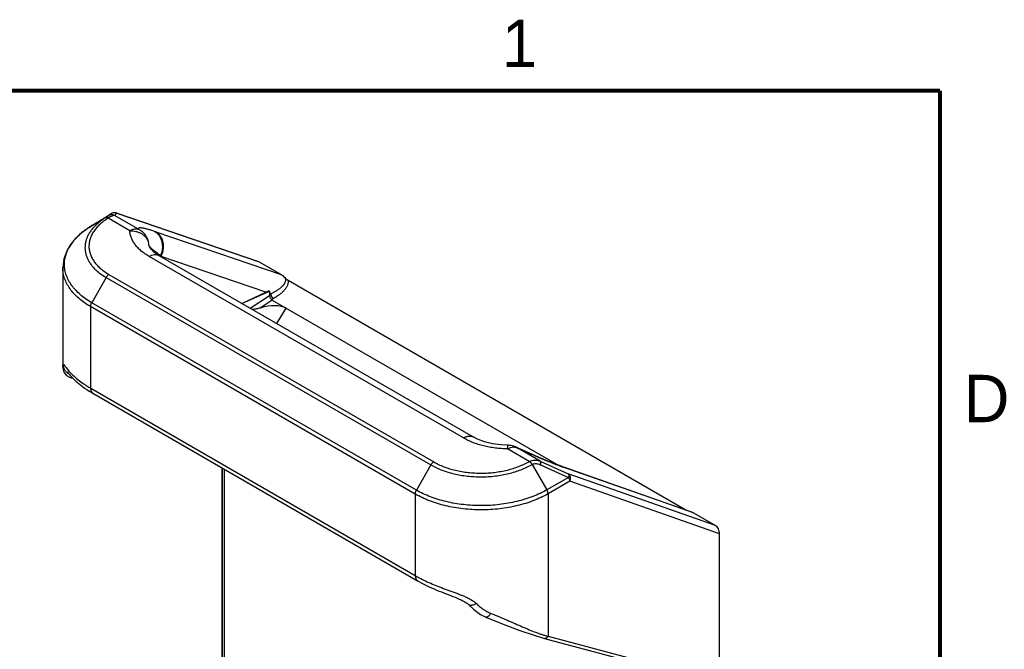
# Model space of a CAD drawing. Header units: inches. Extents: x 0 to 22, y 0 to 17.
# Tile 26 of 26: x 16.6 to 21.8, y 13.6 to 16.9. Entities that reach past the tile are written whole.
import ezdxf

# ---------------------------------------------------------------- set-up
doc = ezdxf.new("R2010")
doc.units = ezdxf.units.IN
doc.header["$LTSCALE"] = 1.21
doc.header["$MEASUREMENT"] = 0
doc.layers.get('0').update_dxf_attribs({"linetype": 'CONTINUOUS'})
doc.styles.add('TEXTSTYLE_2', font='txt')

msp = doc.modelspace()

# ---------------------------------------------------------------- linework, layer by layer
at = {"color": 7, "linetype": 'CONTINUOUS'}
for p, q in [((17.0155, 15.7837), (17.1256, 15.8518)), ((17.093, 15.8285), (17.0155, 15.7837)), ((17.093, 15.8285), (17.0924, 15.8281)), ((17.2225, 15.7604), (17.1076, 15.8267)), ((17.1256, 15.8518), (17.1123, 15.8408)), ((17.1254, 15.8517), (17.1256, 15.8518)), ((17.1544, 15.8529), (17.1411, 15.8419)), ((17.2679, 15.7687), (17.1411, 15.8419)), ((17.1508, 15.8545), (17.902, 15.5975)), ((17.1544, 15.8529), (17.1509, 15.8545)), ((17.1544, 15.8529), (17.9053, 15.5959)), ((17.0153, 15.7836), (17.0155, 15.7837)), ((17.3607, 15.755), (17.3537, 15.7573)), ((17.3607, 15.755), (18.0214, 15.5289)), ((17.3192, 15.7091), (17.3192, 15.7091)), ((17.3234, 15.6867), (17.3234, 15.6866)), ((17.3268, 15.6762), (17.3257, 15.6775)), ((18.984, 14.6666), (17.3247, 15.6246)), ((17.3759, 15.6303), (19.0352, 14.6722)), ((17.3833, 15.626), (17.3837, 15.627)), ((17.3835, 15.6259), (17.3839, 15.6269)), ((17.3884, 15.6257), (17.3859, 15.6292)), ((17.3884, 15.6256), (17.3879, 15.6234)), ((17.3884, 15.6256), (17.3879, 15.6234)), ((17.9408, 15.4366), (17.3884, 15.6256)), ((17.902, 15.5975), (17.9053, 15.5959)), ((17.9053, 15.5959), (18.0214, 15.5289)), ((16.869, 15.5659), (16.869, 15.0416)), ((17.0977, 15.5144), (17.0215, 15.3809)), ((17.0977, 15.5144), (18.8123, 14.5245)), ((17.1125, 15.5303), (18.827, 14.5403)), ((18.058, 15.4996), (20.1577, 14.2873)), ((17.8308, 15.3844), (17.9603, 15.4412)), ((17.9603, 15.4412), (17.9554, 15.444)), ((17.9603, 15.4412), (17.9603, 15.4187)), ((17.8148, 15.3769), (17.9408, 15.4366)), ((17.8583, 15.3517), (17.9603, 15.4187)), ((17.9744, 15.3942), (17.9114, 15.3528)), ((17.9672, 15.4276), (17.9603, 15.4299)), ((17.9672, 15.4276), (17.9603, 15.4237)), ((17.9811, 15.4029), (17.97, 15.3968)), ((17.9744, 15.3942), (19.4784, 14.5258)), ((17.0154, 15.3602), (17.0154, 14.9298)), ((18.73, 14.3703), (17.0154, 15.3602)), ((18.7361, 14.3909), (17.0215, 15.3809)), ((17.999, 15.2705), (18.0476, 15.3519)), ((16.869, 15.0416), (16.869, 15.0416)), ((17.0154, 14.9298), (17.0161, 14.9294)), ((17.0161, 14.9294), (18.73, 13.9398)), ((17.0212, 14.9062), (17.0279, 14.9023)), ((17.0279, 14.9023), (18.742, 13.9126)), ((19.2168, 14.6089), (19.2179, 14.6213)), ((19.3317, 14.5425), (19.2168, 14.6089)), ((19.3164, 14.5929), (19.2604, 14.6185)), ((19.2604, 14.6185), (19.2604, 14.6185)), ((19.2622, 14.6172), (19.2604, 14.6185)), ((19.389, 14.544), (19.2622, 14.6172)), ((17.7102, 12.5877), (17.7102, 14.5083)), ((17.7116, 12.4989), (17.7116, 14.5075)), ((18.8123, 14.5245), (18.7361, 14.3909)), ((19.3471, 14.527), (19.4246, 14.3927)), ((19.389, 14.544), (19.5374, 14.477)), ((19.3903, 14.5256), (19.5387, 14.4586)), ((19.4964, 14.519), (19.448, 14.5373)), ((19.4966, 14.5189), (19.5029, 14.5167)), ((19.5029, 14.5167), (19.5029, 14.5167)), ((19.5029, 14.5167), (20.1882, 14.2766)), ((19.5029, 14.5167), (19.514, 14.5116)), ((20.1989, 14.2716), (19.514, 14.5116)), ((17.7233, 12.4827), (17.7233, 14.5008)), ((19.5387, 14.4586), (19.4246, 14.3927)), ((20.315, 14.2046), (19.5374, 14.477)), ((19.545, 14.4377), (19.4309, 14.3718)), ((20.3364, 14.1605), (19.545, 14.4377)), ((18.73, 14.3703), (18.73, 13.9398)), ((19.4309, 14.3718), (19.4309, 13.6197)), ((20.1882, 14.2766), (20.1989, 14.2716)), ((20.1989, 14.2716), (20.315, 14.2046)), ((20.3364, 12.1715), (20.3364, 14.1605)), ((18.742, 13.9126), (18.742, 13.9126)), ((19.0116, 13.7867), (19.0116, 13.7867)), ((19.1021, 13.7207), (19.1021, 13.7207)), ((19.4309, 13.6197), (20.0761, 13.4469)), ((19.4118, 13.6087), (20.057, 13.4359))]:
    msp.add_line(p, q, dxfattribs=at)
at = {"color": 7, "linetype": 'CONTINUOUS', "const_width": 0.02}
for points in [[(21.5, 16.5), (0.5, 16.5)], [(21.5, 0.5), (21.5, 16.5)]]:
    msp.add_lwpolyline(points, dxfattribs=at)
at = {"color": 7, "linetype": 'CONTINUOUS'}
for points in [[(17.0153, 15.7836), (16.9684, 15.7504), (16.925, 15.7078), (16.8935, 15.6614), (16.8748, 15.6127), (16.869, 15.5657)], [(17.3759, 15.6303), (17.3519, 15.6466), (17.3352, 15.6628), (17.326, 15.6772), (17.3234, 15.6866)], [(16.869, 15.0416), (16.8691, 15.0377), (16.8701, 15.0289), (16.873, 15.0186), (16.8788, 15.0076)], [(16.8788, 15.0076), (16.888, 14.9971), (16.9005, 14.9889), (16.9132, 14.9847)], [(16.8927, 15.0154), (16.8928, 15.0153), (16.8941, 15.0138)], [(16.8941, 15.0138), (16.8997, 15.0071), (16.9037, 15.0024), (16.9082, 14.9972), (16.9132, 14.9917), (16.9187, 14.9858), (16.9247, 14.9797), (16.9313, 14.9733), (16.9384, 14.9666), (16.9462, 14.9598), (16.9546, 14.9527), (16.9637, 14.9453), (16.9735, 14.9378), (16.9842, 14.9301), (16.9956, 14.9223), (17.008, 14.9143), (17.0212, 14.9062)], [(16.9132, 14.9847), (16.9147, 14.9844), (16.9217, 14.9828)], [(19.2195, 14.6279), (19.1825, 14.6299), (19.1366, 14.6364), (19.0948, 14.6468), (19.0586, 14.6603), (19.0352, 14.6722)], [(19.448, 14.5373), (19.3841, 14.5635), (19.3164, 14.5929)], [(18.742, 13.9126), (18.7478, 13.9093), (18.7616, 13.9017), (18.7754, 13.8945), (18.789, 13.8877), (18.8026, 13.8813), (18.816, 13.8752), (18.8293, 13.8694), (18.8424, 13.8638), (18.8553, 13.8585), (18.868, 13.8534), (18.8805, 13.8485), (18.8929, 13.8437), (18.9169, 13.8344)], [(18.9169, 13.8344), (18.9285, 13.8299), (18.9398, 13.8254), (18.9509, 13.8209), (18.9616, 13.8163), (18.9719, 13.8117), (18.9817, 13.8069), (18.9908, 13.8019), (18.9989, 13.7969), (19.0057, 13.792), (19.0106, 13.7876), (19.0116, 13.7867)], [(19.0116, 13.7867), (19.0387, 13.7605), (19.0748, 13.7345), (19.1021, 13.7207)], [(19.1021, 13.7207), (19.1936, 13.6838), (19.2822, 13.6505), (19.3573, 13.6248), (19.4118, 13.6087)]]:
    msp.add_lwpolyline(points, dxfattribs=at)
for centre, radius, start, end in [((17.1413, 15.8259), 0.0302, 107.6563, 121.6787), ((17.141, 15.8262), 0.0298, 104.6932, 121.0393), ((17.1412, 15.8262), 0.0299, 85.533, 107.6105), ((17.141, 15.8264), 0.0297, 101.8528, 104.7261), ((17.141, 15.8263), 0.0298, 92.081, 101.8319), ((17.141, 15.8263), 0.0298, 82.578, 92.0883), ((17.1411, 15.8259), 0.0302, 71.1854, 85.4833), ((17.141, 15.8259), 0.0302, 63.5053, 82.5487), ((17.2203, 15.6427), 0.2158, 121.2391, 121.4977), ((17.2236, 15.6794), 0.1001, 11.8758, 17.229), ((17.2573, 15.6818), 0.0664, 4.1706, 18.5975), ((17.2236, 15.6794), 0.1001, 4.0877, 11.8697), ((18.3124, 16.9086), 1.5795, 233.3975, 233.7653), ((18.3963, 17.0232), 1.7215, 233.766, 234.0285), ((18.0155, 15.325), 0.7002, 154.1825, 154.4509), ((18.3426, 15.2229), 1.0394, 156.9895, 157.1384), ((17.3362, 15.5786), 0.071, 45.4813, 46.3419), ((16.9301, 15.0594), 0.0616, 235.5926, 241.3277), ((17.0386, 14.9193), 0.0201, 237.9995, 239.9761), ((19.2508, 14.5842), 0.0349, 70.9058, 74.1551), ((19.3632, 14.4884), 0.0626, 119.3257, 120.2311), ((19.3677, 14.4898), 0.0424, 118.9372, 119.9123), ((20.0781, 16.0951), 1.6811, 249.7685, 249.9853), ((19.4763, 14.4626), 0.0598, 63.8233, 69.6798), ((19.4765, 14.4631), 0.0593, 59.4197, 63.8211), ((20.0489, 16.0151), 1.5959, 249.9867, 250.1377), ((19.6751, 14.9692), 0.4852, 249.6974, 250.161), ((19.6525, 14.9067), 0.4188, 250.1634, 250.6822), ((19.0552, 14.5029), 0.6503, 239.9944, 242.0358)]:
    msp.add_arc(centre, radius, start, end, dxfattribs=at)
for centre, major_axis, ratio, start_param, end_param in [((17.8687, 15.4768), (0.146, 0.0404), 0.415099, -1.172126, -1.054118), ((17.9744, 15.4106), (-0.01, 0.0174), 0.578203, 0.789781, 2.359057), ((17.9079, 15.2588), (0.1617, 0.0697), 0.495466, 0.35354, 1.339039), ((20.3152, 14.1731), (-0.0113, 0.0332), 0.539502, -2.134518, -0.552819)]:
    msp.add_ellipse(centre, major_axis=major_axis, ratio=ratio, start_param=start_param, end_param=end_param, dxfattribs=at)
for points, knots in [([(17.1076, 15.8267), (17.0997, 15.8218), (17.0847, 15.8116), (17.0644, 15.7948), (17.0468, 15.7768), (17.0322, 15.758), (17.0208, 15.7383), (17.0126, 15.7182), (17.0078, 15.6976), (17.0064, 15.6769), (17.0085, 15.6562), (17.0139, 15.6358), (17.0228, 15.6159), (17.0349, 15.5966), (17.0501, 15.5782), (17.0682, 15.5609), (17.0891, 15.5446), (17.1044, 15.5349), (17.1125, 15.5303)], [0, 0, 0, 0, 0.073686, 0.143655, 0.209986, 0.272871, 0.332661, 0.389909, 0.445346, 0.499837, 0.554334, 0.609787, 0.667065, 0.726895, 0.789826, 0.85621, 0.926241, 1, 1, 1, 1]), ([(17.0924, 15.8281), (17.0858, 15.824), (17.0732, 15.8156), (17.0501, 15.7976), (17.0347, 15.7825), (17.0258, 15.7718)], [0, 0, 0, 0, 0.265716, 0.520935, 1, 1, 1, 1]), ([(17.1076, 15.8267), (17.1063, 15.8274), (17.1036, 15.8287), (17.0995, 15.8296), (17.0957, 15.8295), (17.0934, 15.8287), (17.0924, 15.8281)], [0, 0, 0, 0, 0.290064, 0.549927, 0.783245, 1, 1, 1, 1]), ([(17.1123, 15.8408), (17.1121, 15.8406), (17.1115, 15.8402), (17.1103, 15.8394), (17.1087, 15.8383), (17.1065, 15.8369), (17.1039, 15.8352), (17.0993, 15.8324), (17.0957, 15.8301), (17.093, 15.8285)], [0, 0, 0, 0, 0.038338, 0.099271, 0.18433, 0.294903, 0.431913, 0.595704, 1, 1, 1, 1]), ([(17.1084, 15.8272), (17.1071, 15.8279), (17.1044, 15.8291), (17.1003, 15.8301), (17.0964, 15.8299), (17.0941, 15.829), (17.093, 15.8285)], [0, 0, 0, 0, 0.288224, 0.547551, 0.781612, 1, 1, 1, 1]), ([(17.1411, 15.8419), (17.1404, 15.8419), (17.1387, 15.8418), (17.136, 15.8411), (17.1327, 15.84), (17.1289, 15.8383), (17.1245, 15.8363), (17.1176, 15.8326), (17.1122, 15.8295), (17.1084, 15.8272)], [0, 0, 0, 0, 0.059046, 0.135725, 0.231364, 0.346673, 0.481794, 0.636405, 1, 1, 1, 1]), ([(17.1411, 15.8419), (17.1388, 15.843), (17.134, 15.8447), (17.1265, 15.8454), (17.119, 15.8442), (17.1144, 15.8421), (17.1123, 15.8408)], [0, 0, 0, 0, 0.250312, 0.500552, 0.750497, 1, 1, 1, 1]), ([(17.0215, 15.3809), (17.0106, 15.3872), (16.9897, 15.4005), (16.9611, 15.4226), (16.9402, 15.4426), (16.9256, 15.4593), (16.9127, 15.476), (16.8992, 15.4975), (16.8871, 15.5246), (16.8797, 15.5524), (16.8769, 15.5805), (16.8788, 15.6087), (16.8855, 15.6366), (16.8967, 15.664), (16.9096, 15.6859), (16.922, 15.7029), (16.9361, 15.72), (16.9564, 15.7405), (16.9843, 15.7634), (17.0048, 15.7771), (17.0155, 15.7837)], [0, 0, 0, 0, 0.073882, 0.144081, 0.210568, 0.24249, 0.273573, 0.333405, 0.390648, 0.446027, 0.500424, 0.554802, 0.610127, 0.667284, 0.726996, 0.758007, 0.789854, 0.856208, 0.926298, 1, 1, 1, 1]), ([(17.0258, 15.7718), (17.0215, 15.7666), (17.0135, 15.7562), (17.0034, 15.7396), (16.9955, 15.7226), (16.9899, 15.7053), (16.9866, 15.6879), (16.9856, 15.6703), (16.987, 15.6528), (16.9907, 15.6354), (16.9967, 15.6182), (17.0049, 15.6015), (17.0154, 15.5852), (17.028, 15.5695), (17.0426, 15.5544), (17.0652, 15.5349), (17.0843, 15.5222), (17.0977, 15.5144)], [0, 0, 0, 0, 0.064534, 0.126488, 0.186212, 0.244153, 0.300844, 0.356881, 0.4129, 0.469537, 0.527393, 0.587007, 0.64883, 0.713216, 0.780416, 0.850579, 1, 1, 1, 1]), ([(17.2225, 15.7604), (17.2264, 15.7627), (17.2341, 15.7666), (17.2443, 15.7697), (17.2521, 15.7707), (17.2576, 15.7708), (17.2629, 15.7702), (17.2663, 15.7693), (17.2679, 15.7687)], [0, 0, 0, 0, 0.286079, 0.545905, 0.66661, 0.781928, 0.892719, 1, 1, 1, 1]), ([(17.2225, 15.7604), (17.2279, 15.7606), (17.2388, 15.7602), (17.2549, 15.7575), (17.27, 15.7527), (17.284, 15.7459), (17.2963, 15.7374), (17.3067, 15.7272), (17.3149, 15.7157), (17.3187, 15.7072), (17.3201, 15.7029)], [0, 0, 0, 0, 0.135596, 0.26978, 0.401157, 0.528961, 0.652666, 0.772106, 0.887589, 1, 1, 1, 1]), ([(17.3247, 15.6246), (17.3172, 15.6289), (17.3029, 15.638), (17.2832, 15.653), (17.2661, 15.6691), (17.2515, 15.6861), (17.2397, 15.7038), (17.2308, 15.7222), (17.2249, 15.7411), (17.2229, 15.754), (17.2225, 15.7604)], [0, 0, 0, 0, 0.146695, 0.286488, 0.419227, 0.545263, 0.665267, 0.780209, 0.891324, 1, 1, 1, 1]), ([(17.3537, 15.7573), (17.3471, 15.7595), (17.3347, 15.7634), (17.3196, 15.7678), (17.3087, 15.7706), (17.3015, 15.7723), (17.2948, 15.7736), (17.2889, 15.7746), (17.2836, 15.7753), (17.279, 15.7756), (17.2757, 15.7755), (17.2734, 15.7752), (17.2719, 15.7749), (17.2707, 15.7745), (17.2696, 15.774), (17.2688, 15.7734), (17.2681, 15.7727), (17.2677, 15.7718), (17.2675, 15.7709), (17.2676, 15.7698), (17.2678, 15.7691), (17.2679, 15.7687)], [0, 0, 0, 0, 0.224167, 0.420727, 0.508375, 0.588731, 0.661566, 0.726702, 0.783992, 0.833312, 0.874643, 0.89237, 0.908205, 0.922255, 0.934696, 0.945809, 0.956019, 0.965902, 0.976122, 0.987315, 1, 1, 1, 1]), ([(17.3192, 15.7091), (17.3172, 15.7155), (17.3119, 15.728), (17.3022, 15.7419), (17.2929, 15.7516), (17.2826, 15.7604), (17.2739, 15.7658), (17.2679, 15.7687)], [0, 0, 0, 0, 0.249592, 0.499237, 0.624387, 0.74971, 1, 1, 1, 1]), ([(17.3859, 15.6292), (17.3885, 15.635), (17.3929, 15.6471), (17.3963, 15.6658), (17.3966, 15.6847), (17.3938, 15.703), (17.3888, 15.7173), (17.3833, 15.7278), (17.3786, 15.7351), (17.3732, 15.7417), (17.3672, 15.7477), (17.3608, 15.7529), (17.3561, 15.7559), (17.3538, 15.7573)], [0, 0, 0, 0, 0.132438, 0.264607, 0.39509, 0.522928, 0.647363, 0.708268, 0.768273, 0.827474, 0.885988, 0.943644, 1, 1, 1, 1]), ([(17.3538, 15.7573), (17.3561, 15.7559), (17.3606, 15.753), (17.367, 15.7478), (17.3729, 15.7419), (17.3782, 15.7353), (17.3828, 15.7281), (17.3882, 15.7176), (17.3931, 15.7034), (17.3958, 15.6853), (17.3955, 15.6665), (17.392, 15.6478), (17.3877, 15.6358), (17.3851, 15.63)], [0, 0, 0, 0, 0.05602, 0.113356, 0.171583, 0.230545, 0.290356, 0.351114, 0.475424, 0.603387, 0.734222, 0.866926, 1, 1, 1, 1]), ([(17.3884, 15.6256), (17.3913, 15.6315), (17.3948, 15.6406), (17.398, 15.6532), (17.3997, 15.6627), (17.4005, 15.6723), (17.4006, 15.6849), (17.3987, 15.7002), (17.3934, 15.7175), (17.3864, 15.7304), (17.3795, 15.7394), (17.372, 15.7474), (17.3654, 15.7523), (17.3607, 15.755)], [0, 0, 0, 0, 0.13428, 0.201569, 0.268502, 0.33488, 0.40055, 0.529097, 0.653311, 0.772804, 0.830993, 0.888231, 1, 1, 1, 1]), ([(17.3706, 15.6406), (17.3656, 15.6443), (17.3584, 15.6498), (17.3493, 15.6569), (17.3434, 15.6616), (17.3382, 15.6658), (17.3337, 15.6697), (17.3299, 15.6731), (17.3277, 15.6752), (17.3268, 15.6762)], [0, 0, 0, 0, 0.331879, 0.478932, 0.612652, 0.732386, 0.837409, 0.926908, 1, 1, 1, 1]), ([(17.3247, 15.6246), (17.327, 15.626), (17.3316, 15.6285), (17.3407, 15.6324), (17.3498, 15.6347), (17.3587, 15.6351), (17.3649, 15.6345), (17.3707, 15.6329), (17.3742, 15.6313), (17.3759, 15.6303)], [0, 0, 0, 0, 0.148868, 0.290345, 0.54984, 0.66914, 0.782808, 0.892446, 1, 1, 1, 1]), ([(17.0154, 15.3602), (17.0042, 15.3667), (16.9827, 15.3804), (16.9534, 15.4031), (16.928, 15.4275), (16.9068, 15.4533), (16.8901, 15.4803), (16.878, 15.5083), (16.8707, 15.5368), (16.869, 15.5562), (16.869, 15.5658)], [0, 0, 0, 0, 0.147849, 0.288242, 0.421121, 0.546907, 0.666364, 0.780642, 0.891248, 1, 1, 1, 1]), ([(17.1125, 15.5303), (17.1111, 15.5294), (17.1082, 15.5274), (17.1043, 15.5237), (17.1008, 15.5193), (17.0987, 15.5161), (17.0977, 15.5144)], [0, 0, 0, 0, 0.229075, 0.475712, 0.73478, 1, 1, 1, 1]), ([(18.0415, 15.513), (18.042, 15.512), (18.043, 15.5099), (18.0443, 15.5056), (18.0448, 15.5001), (18.0439, 15.4937), (18.0411, 15.4853), (18.035, 15.4753), (18.0251, 15.4644), (18.013, 15.4541), (17.9992, 15.4445), (17.9838, 15.4355), (17.9729, 15.4302), (17.9672, 15.4276)], [0, 0, 0, 0, 0.028483, 0.055727, 0.107971, 0.159379, 0.211708, 0.321822, 0.440933, 0.568888, 0.705064, 0.848916, 1, 1, 1, 1]), ([(18.058, 15.4996), (18.0585, 15.4973), (18.059, 15.4927), (18.0586, 15.4858), (18.0571, 15.4789), (18.0547, 15.4721), (18.0515, 15.4655), (18.0476, 15.4591), (18.043, 15.4527), (18.0361, 15.4444), (18.0262, 15.4344), (18.0126, 15.4231), (17.9975, 15.4125), (17.9867, 15.4061), (17.9811, 15.4029)], [0, 0, 0, 0, 0.053137, 0.106022, 0.159455, 0.214017, 0.27009, 0.327833, 0.387358, 0.448673, 0.576525, 0.711223, 0.852492, 1, 1, 1, 1]), ([(18.0214, 15.5289), (18.025, 15.5268), (18.032, 15.5219), (18.0384, 15.5161), (18.0415, 15.513)], [0, 0, 0, 0, 0.481978, 1, 1, 1, 1]), ([(18.0415, 15.513), (18.0441, 15.5104), (18.048, 15.5066), (18.0537, 15.5023), (18.0566, 15.5004), (18.058, 15.4996)], [0, 0, 0, 0, 0.517407, 0.764135, 1, 1, 1, 1]), ([(17.9672, 15.4276), (17.9672, 15.4264), (17.9673, 15.4241), (17.968, 15.4205), (17.9693, 15.4169), (17.971, 15.4134), (17.9731, 15.4102), (17.9755, 15.4073), (17.9782, 15.4048), (17.9801, 15.4035), (17.9811, 15.4029)], [0, 0, 0, 0, 0.115059, 0.238877, 0.368529, 0.501075, 0.63347, 0.762684, 0.885811, 1, 1, 1, 1]), ([(17.0154, 15.3602), (17.0154, 15.3619), (17.0157, 15.3653), (17.0169, 15.3705), (17.0189, 15.3758), (17.0206, 15.3792), (17.0215, 15.3809)], [0, 0, 0, 0, 0.228312, 0.474636, 0.733947, 1, 1, 1, 1]), ([(17.9114, 15.3528), (17.9046, 15.3508), (17.8913, 15.3476), (17.8778, 15.3453), (17.8712, 15.3442)], [0, 0, 0, 0, 0.513588, 1, 1, 1, 1]), ([(16.869, 15.0416), (16.869, 15.0423), (16.8691, 15.0437), (16.8693, 15.0461), (16.8696, 15.0489), (16.8699, 15.0509), (16.8701, 15.052)], [0, 0, 0, 0, 0.182744, 0.414605, 0.689563, 1, 1, 1, 1]), ([(16.8701, 15.052), (16.8701, 15.0523), (16.8702, 15.0529), (16.8704, 15.0538), (16.8706, 15.0544), (16.8709, 15.055), (16.8713, 15.0555), (16.8718, 15.0556), (16.8722, 15.0555), (16.8726, 15.0554), (16.8731, 15.055), (16.8739, 15.0544), (16.8749, 15.0533), (16.8756, 15.0525), (16.876, 15.052)], [0, 0, 0, 0, 0.102779, 0.187925, 0.257256, 0.312807, 0.393181, 0.427206, 0.463187, 0.504439, 0.552629, 0.671811, 0.821368, 1, 1, 1, 1]), ([(16.8701, 15.052), (16.8702, 15.0492), (16.871, 15.0435), (16.8726, 15.0381), (16.8737, 15.0354)], [0, 0, 0, 0, 0.497734, 1, 1, 1, 1]), ([(16.8737, 15.0354), (16.8758, 15.03), (16.8817, 15.0198), (16.8904, 15.0118), (16.8952, 15.0085)], [0, 0, 0, 0, 0.495432, 1, 1, 1, 1]), ([(16.876, 15.052), (16.8767, 15.0511), (16.8782, 15.0492), (16.8805, 15.046), (16.8832, 15.0425), (16.8873, 15.0369), (16.8932, 15.0294), (16.8983, 15.0233), (16.9011, 15.0202)], [0, 0, 0, 0, 0.082595, 0.180208, 0.291092, 0.413745, 0.689526, 1, 1, 1, 1]), ([(16.9011, 15.0202), (16.9078, 15.0125), (16.923, 14.9967), (16.9493, 14.9739), (16.9747, 14.9552), (16.9973, 14.9405), (17.0093, 14.9333), (17.0154, 14.9298)], [0, 0, 0, 0, 0.209162, 0.448236, 0.712885, 0.853817, 1, 1, 1, 1]), ([(16.9132, 14.9847), (16.9138, 14.9846), (16.9161, 14.9842), (16.9185, 14.984), (16.9203, 14.9841)], [0, 0, 0, 0, 0.243578, 1, 1, 1, 1]), ([(17.0154, 14.9298), (17.0154, 14.9267), (17.0159, 14.9209), (17.0182, 14.913), (17.0216, 14.9075), (17.025, 14.9042), (17.0269, 14.9029), (17.0279, 14.9023)], [0, 0, 0, 0, 0.289359, 0.548661, 0.781625, 0.891818, 1, 1, 1, 1]), ([(17.0161, 14.9294), (17.0161, 14.9271), (17.0164, 14.9226), (17.0173, 14.9182), (17.0179, 14.9161)], [0, 0, 0, 0, 0.52004, 1, 1, 1, 1]), ([(17.0179, 14.9161), (17.0184, 14.9146), (17.0195, 14.9118), (17.0218, 14.9079), (17.0246, 14.9047), (17.0268, 14.903), (17.0279, 14.9023)], [0, 0, 0, 0, 0.270404, 0.524298, 0.765721, 1, 1, 1, 1]), ([(18.984, 14.6666), (18.9863, 14.6679), (18.9909, 14.6704), (19, 14.6743), (19.0092, 14.6767), (19.018, 14.6771), (19.0242, 14.6764), (19.03, 14.6749), (19.0335, 14.6732), (19.0352, 14.6722)], [0, 0, 0, 0, 0.14887, 0.290349, 0.549843, 0.669141, 0.782808, 0.892445, 1, 1, 1, 1]), ([(19.2168, 14.6089), (19.206, 14.609), (19.1845, 14.6099), (19.1526, 14.613), (19.1213, 14.6179), (19.091, 14.6244), (19.0619, 14.6325), (19.0342, 14.6422), (19.0082, 14.6535), (18.9918, 14.662), (18.984, 14.6666)], [0, 0, 0, 0, 0.1337, 0.266342, 0.397059, 0.525168, 0.650056, 0.771173, 0.888, 1, 1, 1, 1]), ([(19.2168, 14.6089), (19.2194, 14.6104), (19.2247, 14.6132), (19.235, 14.6174), (19.243, 14.619), (19.2482, 14.6192)], [0, 0, 0, 0, 0.274495, 0.532833, 1, 1, 1, 1]), ([(19.2179, 14.6213), (19.218, 14.6218), (19.2181, 14.6228), (19.2183, 14.6241), (19.2185, 14.6252), (19.2187, 14.6262), (19.2189, 14.6269), (19.2191, 14.6274), (19.2192, 14.6277), (19.2193, 14.6278), (19.2194, 14.6279), (19.2195, 14.6279)], [0, 0, 0, 0, 0.224863, 0.421024, 0.588284, 0.726499, 0.835644, 0.915991, 0.945725, 0.968978, 1, 1, 1, 1]), ([(19.2604, 14.6185), (19.254, 14.6215), (19.2439, 14.625), (19.2301, 14.6274), (19.223, 14.6279), (19.2195, 14.6279)], [0, 0, 0, 0, 0.499469, 0.749855, 1, 1, 1, 1]), ([(19.2482, 14.6192), (19.2503, 14.6193), (19.2544, 14.6191), (19.2584, 14.6183), (19.2604, 14.6178)], [0, 0, 0, 0, 0.510645, 1, 1, 1, 1]), ([(19.2622, 14.6172), (19.2842, 14.607), (19.3266, 14.5876), (19.3881, 14.5609), (19.4362, 14.5411), (19.4719, 14.5271), (19.4887, 14.5208), (19.4968, 14.5178)], [0, 0, 0, 0, 0.285045, 0.549366, 0.788718, 0.898045, 1, 1, 1, 1]), ([(18.827, 14.5403), (18.8256, 14.5395), (18.8228, 14.5374), (18.8189, 14.5337), (18.8153, 14.5294), (18.8132, 14.5262), (18.8123, 14.5245)], [0, 0, 0, 0, 0.229139, 0.475791, 0.734836, 1, 1, 1, 1]), ([(18.8123, 14.5245), (18.8212, 14.5193), (18.8399, 14.5096), (18.8695, 14.497), (18.9012, 14.4861), (18.9345, 14.4771), (18.9692, 14.4701), (19.005, 14.465), (19.0415, 14.462), (19.0783, 14.4611), (19.1152, 14.4623), (19.1518, 14.4656), (19.1878, 14.4709), (19.2227, 14.4783), (19.2563, 14.4875), (19.2883, 14.4987), (19.3184, 14.5115), (19.3374, 14.5214), (19.3465, 14.5266)], [0, 0, 0, 0, 0.055628, 0.11371, 0.174004, 0.236237, 0.300098, 0.36523, 0.43125, 0.497758, 0.564343, 0.630593, 0.696104, 0.760488, 0.823378, 0.884448, 0.943408, 1, 1, 1, 1]), ([(18.827, 14.5403), (18.8355, 14.5354), (18.8531, 14.5263), (18.8811, 14.5143), (18.911, 14.5041), (18.9425, 14.4956), (18.9753, 14.4889), (19.0091, 14.4842), (19.0436, 14.4814), (19.0784, 14.4805), (19.1132, 14.4817), (19.1478, 14.4848), (19.1817, 14.4898), (19.2148, 14.4968), (19.2465, 14.5056), (19.2767, 14.5161), (19.3052, 14.5283), (19.3231, 14.5376), (19.3317, 14.5425)], [0, 0, 0, 0, 0.055627, 0.11371, 0.174005, 0.236237, 0.300097, 0.365229, 0.431249, 0.497757, 0.564341, 0.630591, 0.696102, 0.760486, 0.823376, 0.884446, 0.943408, 1, 1, 1, 1]), ([(19.3317, 14.5425), (19.3331, 14.5417), (19.3359, 14.5396), (19.3398, 14.5359), (19.3434, 14.5315), (19.3455, 14.5283), (19.3465, 14.5266)], [0, 0, 0, 0, 0.227346, 0.473604, 0.733374, 1, 1, 1, 1]), ([(19.3325, 14.543), (19.3367, 14.5454), (19.3458, 14.549), (19.3603, 14.5508), (19.375, 14.5491), (19.3844, 14.546), (19.389, 14.544)], [0, 0, 0, 0, 0.24681, 0.492809, 0.742869, 1, 1, 1, 1]), ([(19.3325, 14.543), (19.334, 14.5422), (19.3367, 14.5401), (19.3406, 14.5364), (19.3441, 14.5319), (19.3462, 14.5287), (19.3471, 14.527)], [0, 0, 0, 0, 0.22688, 0.472937, 0.732848, 1, 1, 1, 1]), ([(19.3471, 14.527), (19.3487, 14.5278), (19.352, 14.5293), (19.3589, 14.5312), (19.3682, 14.5318), (19.3795, 14.5298), (19.3867, 14.5272), (19.3903, 14.5256)], [0, 0, 0, 0, 0.119002, 0.239141, 0.483895, 0.737614, 1, 1, 1, 1]), ([(19.389, 14.544), (19.3894, 14.5437), (19.3901, 14.5429), (19.3909, 14.5413), (19.3914, 14.5394), (19.3917, 14.5371), (19.3917, 14.5346), (19.3914, 14.5318), (19.391, 14.5287), (19.3905, 14.5266), (19.3903, 14.5256)], [0, 0, 0, 0, 0.077041, 0.165169, 0.26734, 0.384891, 0.51798, 0.66607, 0.827529, 1, 1, 1, 1]), ([(19.545, 14.4377), (19.5459, 14.4395), (19.5474, 14.4432), (19.5488, 14.4489), (19.5492, 14.4547), (19.5486, 14.4603), (19.5471, 14.4656), (19.5447, 14.4703), (19.5415, 14.4742), (19.5388, 14.4762), (19.5374, 14.477)], [0, 0, 0, 0, 0.134941, 0.270096, 0.402919, 0.531921, 0.656139, 0.775268, 0.889666, 1, 1, 1, 1]), ([(19.5374, 14.477), (19.5378, 14.4767), (19.5385, 14.4759), (19.5393, 14.4743), (19.5398, 14.4724), (19.5401, 14.4701), (19.5401, 14.4676), (19.5398, 14.4648), (19.5394, 14.4617), (19.5389, 14.4596), (19.5387, 14.4586)], [0, 0, 0, 0, 0.077035, 0.165149, 0.267311, 0.384863, 0.517959, 0.666062, 0.827527, 1, 1, 1, 1]), ([(19.5387, 14.4586), (19.5396, 14.4569), (19.5414, 14.4534), (19.5434, 14.4481), (19.5446, 14.4429), (19.545, 14.4394), (19.545, 14.4377)], [0, 0, 0, 0, 0.266603, 0.526361, 0.772627, 1, 1, 1, 1]), ([(18.73, 14.3703), (18.73, 14.3719), (18.7303, 14.3754), (18.7315, 14.3806), (18.7334, 14.3858), (18.7351, 14.3893), (18.7361, 14.3909)], [0, 0, 0, 0, 0.228321, 0.474645, 0.733951, 1, 1, 1, 1]), ([(19.4309, 14.3718), (19.419, 14.365), (19.3941, 14.3522), (19.3546, 14.3354), (19.3127, 14.3209), (19.2686, 14.3088), (19.2227, 14.2993), (19.1756, 14.2924), (19.1276, 14.2882), (19.0792, 14.2867), (19.0308, 14.288), (18.9829, 14.292), (18.936, 14.2987), (18.8905, 14.308), (18.8467, 14.3198), (18.8052, 14.3341), (18.7662, 14.3507), (18.7417, 14.3635), (18.73, 14.3703)], [0, 0, 0, 0, 0.056432, 0.115318, 0.176321, 0.239153, 0.303503, 0.369001, 0.435251, 0.501848, 0.568381, 0.63444, 0.69962, 0.763534, 0.825821, 0.886185, 0.944351, 1, 1, 1, 1]), ([(19.4246, 14.3927), (19.413, 14.386), (19.3885, 14.3734), (19.3498, 14.3569), (19.3085, 14.3426), (19.2652, 14.3308), (19.2202, 14.3214), (19.1739, 14.3146), (19.1267, 14.3104), (19.0792, 14.309), (19.0316, 14.3102), (18.9846, 14.3141), (18.9385, 14.3206), (18.8937, 14.3298), (18.8507, 14.3414), (18.8099, 14.3554), (18.7717, 14.3718), (18.7476, 14.3843), (18.7361, 14.3909)], [0, 0, 0, 0, 0.056443, 0.115338, 0.176348, 0.239184, 0.303538, 0.369036, 0.435286, 0.501881, 0.568411, 0.634465, 0.699641, 0.76355, 0.825832, 0.886191, 0.944354, 1, 1, 1, 1]), ([(19.4309, 14.3718), (19.4308, 14.3735), (19.4305, 14.377), (19.4293, 14.3822), (19.4274, 14.3876), (19.4256, 14.391), (19.4247, 14.3927)], [0, 0, 0, 0, 0.227882, 0.474294, 0.733866, 1, 1, 1, 1]), ([(18.7293, 13.9402), (18.7295, 13.9371), (18.73, 13.9325), (18.7315, 13.9269), (18.7329, 13.9231), (18.7346, 13.9198), (18.7367, 13.9169), (18.7392, 13.9144), (18.7411, 13.9131), (18.742, 13.9126)], [0, 0, 0, 0, 0.294781, 0.429752, 0.555801, 0.673937, 0.785928, 0.893964, 1, 1, 1, 1]), ([(18.7502, 13.9286), (18.7614, 13.9227), (18.7845, 13.9112), (18.8205, 13.8952), (18.8585, 13.8799), (18.8911, 13.8677), (18.9179, 13.858), (18.9382, 13.8506), (18.9586, 13.843), (18.9789, 13.835), (18.9989, 13.8263), (19.0151, 13.8183), (19.0275, 13.8112), (19.0363, 13.8055), (19.0446, 13.7993), (19.0498, 13.7948), (19.0522, 13.7925)], [0, 0, 0, 0, 0.113746, 0.232552, 0.355814, 0.482802, 0.54742, 0.612609, 0.678197, 0.743958, 0.809572, 0.874579, 0.906668, 0.938348, 0.969502, 1, 1, 1, 1]), ([(19.0259, 13.7826), (19.0244, 13.7824), (19.0216, 13.7824), (19.0176, 13.783), (19.0142, 13.7844), (19.0123, 13.7858), (19.0116, 13.7867)], [0, 0, 0, 0, 0.29274, 0.551602, 0.783411, 1, 1, 1, 1]), ([(19.0522, 13.7925), (19.0499, 13.7911), (19.0453, 13.7886), (19.0385, 13.7856), (19.0321, 13.7835), (19.0279, 13.7828), (19.0259, 13.7826)], [0, 0, 0, 0, 0.285016, 0.549358, 0.788363, 1, 1, 1, 1]), ([(19.0522, 13.7925), (19.0578, 13.7871), (19.0694, 13.7768), (19.0881, 13.7629), (19.1081, 13.7506), (19.1221, 13.7437), (19.1294, 13.7407)], [0, 0, 0, 0, 0.248242, 0.497786, 0.748259, 1, 1, 1, 1]), ([(19.1294, 13.7407), (19.1281, 13.739), (19.1255, 13.7357), (19.1215, 13.7312), (19.1176, 13.7274), (19.1139, 13.7243), (19.1105, 13.7221), (19.1078, 13.7208), (19.1058, 13.7203), (19.1044, 13.7202), (19.1032, 13.7203), (19.1024, 13.7205), (19.1021, 13.7207)], [0, 0, 0, 0, 0.184369, 0.354744, 0.508208, 0.642982, 0.758179, 0.854032, 0.895356, 0.932878, 0.9674, 1, 1, 1, 1]), ([(19.1294, 13.7407), (19.1442, 13.7346), (19.1731, 13.7225), (19.2155, 13.7044), (19.2558, 13.6869), (19.2942, 13.6701), (19.3306, 13.6545), (19.36, 13.6427), (19.3827, 13.6342), (19.399, 13.6286), (19.415, 13.6237), (19.4256, 13.6209), (19.4309, 13.6197)], [0, 0, 0, 0, 0.147838, 0.28962, 0.424944, 0.553622, 0.675572, 0.790715, 0.845698, 0.898923, 0.950365, 1, 1, 1, 1]), ([(19.4309, 13.6197), (19.4304, 13.6187), (19.4293, 13.6168), (19.4268, 13.6134), (19.4236, 13.6107), (19.42, 13.609), (19.4172, 13.6083), (19.4144, 13.6081), (19.4126, 13.6084), (19.4118, 13.6087)], [0, 0, 0, 0, 0.138424, 0.274338, 0.53215, 0.654261, 0.77214, 0.886886, 1, 1, 1, 1])]:
    msp.add_open_spline(points, degree=3, knots=knots, dxfattribs=at)

# ---------------------------------------------------------------- texts
at = {"color": 2, "linetype": 'CONTINUOUS', "char_height": 0.25, "width": 0.25, "attachment_point": 1, "line_spacing_factor": 0.9, "style": 'TEXTSTYLE_2'}
for s, insert in [('1', (19.1875, 16.875)), ('D', (21.625, 15))]:
    msp.add_mtext(s, dxfattribs=dict(at, insert=insert))

doc.saveas('drawing.dxf')
